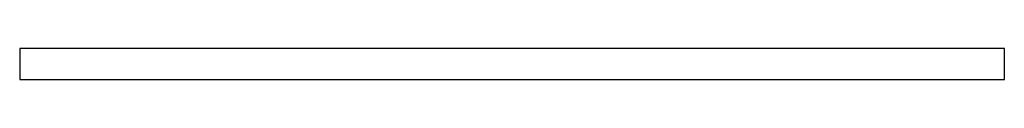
# Model space of a CAD drawing. Extents: x 0 to 119, y 0 to 4.
import ezdxf

# ---------------------------------------------------------------- set-up
doc = ezdxf.new("R2010")
doc.units = 0
doc.header["$MEASUREMENT"] = 0
doc.layers.add('BURN', color=1, linetype='CONTINUOUS')
doc.layers.add('SCRIBE', color=1, linetype='CONTINUOUS')

msp = doc.modelspace()

# ---------------------------------------------------------------- linework, layer by layer
at = {"layer": 'BURN'}
for p, q in [((118.87, 3.75), (0, 3.75)), ((0, 3.75), (0, 0)), ((118.87, 0), (118.87, 3.75)), ((0, 0), (118.87, 0))]:
    msp.add_line(p, q, dxfattribs=at)
at = {"layer": 'SCRIBE'}
for centre in [(1.93, 3.75), (8.12, 3.75), (14.32, 3.75), (20.52, 3.75), (26.71, 3.75), (32.91, 3.75), (39.11, 3.75), (45.3, 3.75), (51.5, 3.75), (57.7, 3.75), (63.89, 3.75), (70.09, 3.75), (76.28, 3.75), (82.48, 3.75), (88.68, 3.75), (94.87, 3.75), (101.07, 3.75), (107.27, 3.75), (113.46, 3.75), (1.93, 0), (8.12, 0), (14.32, 0), (20.52, 0), (26.71, 0), (32.91, 0), (39.11, 0), (45.3, 0), (51.5, 0), (57.7, 0), (63.89, 0), (70.09, 0), (76.28, 0), (82.48, 0), (88.68, 0), (94.87, 0), (101.07, 0), (107.27, 0), (113.46, 0)]:
    msp.add_circle(centre, 0, dxfattribs=at)

doc.saveas('drawing.dxf')
